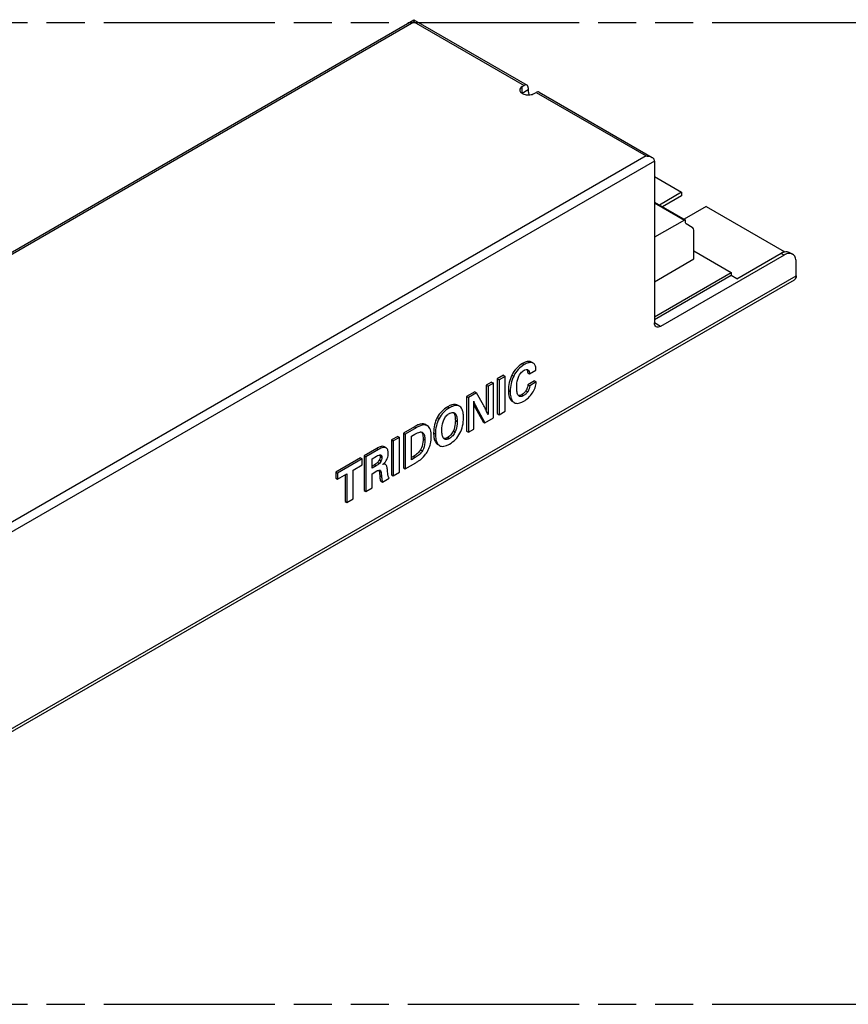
# Model space of a CAD drawing. Header units: millimetres. Extents: x 0 to 210, y 0 to 297.
# Tile 5 of 7: x 92 to 135, y 208 to 258. Entities that reach past the tile are written whole.
import ezdxf

# ---------------------------------------------------------------- set-up
doc = ezdxf.new("R2010")
doc.units = ezdxf.units.MM
doc.header["$LTSCALE"] = 19.36
doc.linetypes.add('PHANTOM', pattern=[0.8, 0.45, -0.05, 0.1, -0.05, 0.1, -0.05])
doc.layers.get('0').update_dxf_attribs({"linetype": 'CONTINUOUS'})
doc.layers.add('DEFAULT_3', color=7, linetype='PHANTOM')
doc.layers.add('Z_AXIS', color=7, linetype='CONTINUOUS')

msp = doc.modelspace()

# ---------------------------------------------------------------- linework, layer by layer
at = {"color": 7, "linetype": 'Continuous'}
for p, q in [((63.8869, 229.8075), (112.388, 257.8095)), ((112.3888, 257.8095), (118.1474, 254.4848)), ((117.9038, 254.4167), (117.9958, 254.4698)), ((118.2103, 254.3459), (118.2103, 254.2398)), ((118.5167, 254.0629), (118.6086, 254.116)), ((118.7603, 254.131), (124.5189, 250.8063)), ((124.6296, 250.6221), (124.6296, 242.3781)), ((131.2328, 245.8366), (124.936, 242.2012)), ((126.6458, 246.0436), (128.544, 244.9477)), ((128.8275, 244.6248), (131.0796, 245.9251)), ((131.5129, 245.968), (131.6661, 245.8796)), ((131.8456, 244.7752), (131.8456, 245.4828)), ((124.6296, 242.6877), (128.544, 244.9477)), ((128.544, 244.7885), (124.6296, 242.5285)), ((128.544, 244.9477), (128.544, 244.7885)), ((128.8275, 244.6248), (128.544, 244.7885)), ((69.2479, 208.488), (131.7559, 244.5768)), ((118.3721, 240.3842), (118.3448, 240.3977)), ((118.4378, 240.3464), (118.3721, 240.3843)), ((118.4639, 240.3311), (118.4367, 240.3446)), ((116.9453, 239.7107), (116.6291, 239.5281)), ((116.9453, 239.7107), (117.0372, 239.6576)), ((118.1798, 239.8432), (118.2717, 239.7901)), ((118.2717, 239.7901), (118.5961, 239.9774)), ((118.5961, 239.9774), (118.5961, 240.0119)), ((116.3392, 239.3608), (116.0706, 239.2057)), ((116.0706, 239.2057), (116.1625, 239.1526)), ((116.0706, 239.2057), (116.0706, 237.9149)), ((116.4311, 239.3077), (116.1625, 239.1526)), ((116.3392, 239.3608), (116.4311, 239.3077)), ((116.4311, 237.5386), (116.4311, 239.3077)), ((116.6291, 239.5281), (116.721, 239.475)), ((116.6291, 239.5281), (116.6291, 237.759)), ((117.0372, 239.6576), (116.721, 239.475)), ((116.721, 239.475), (116.721, 237.706)), ((117.0372, 237.8885), (117.0372, 239.6576)), ((118.5224, 239.425), (118.1899, 239.233)), ((118.1899, 239.233), (118.2819, 239.18)), ((118.6143, 239.3719), (118.2819, 239.18)), ((118.5224, 239.425), (118.6143, 239.3719)), ((115.4838, 238.8669), (115.0723, 238.6293)), ((115.5757, 238.8138), (115.1642, 238.5762)), ((115.4838, 238.8669), (115.5757, 238.8138)), ((115.9324, 238.187), (115.5757, 238.8138)), ((116.1625, 239.1526), (116.1625, 237.7162)), ((114.7048, 238.1352), (114.6128, 238.1883)), ((115.0723, 238.6293), (115.1642, 238.5762)), ((115.0723, 238.6293), (115.0723, 236.8602)), ((115.1642, 238.5762), (115.1642, 236.8071)), ((115.4328, 236.9622), (115.4328, 238.3925)), ((115.4422, 238.1912), (115.9094, 237.3436)), ((117.375, 238.3893), (117.4024, 238.3712)), ((117.4024, 238.3712), (117.466, 238.3345)), ((117.467, 238.3362), (117.4943, 238.3181)), ((114.7268, 238.1211), (114.7048, 238.1353)), ((115.5341, 238.1381), (116.0014, 237.2905)), ((116.6291, 237.759), (116.721, 237.706)), ((116.721, 237.706), (117.0372, 237.8885)), ((113.066, 237.1449), (112.9741, 237.1979)), ((115.9094, 237.3436), (116.0014, 237.2905)), ((116.0014, 237.2905), (116.4311, 237.5386)), ((112.4127, 237.0938), (111.8502, 236.769)), ((111.8502, 236.769), (111.9421, 236.716)), ((111.8502, 236.769), (111.8502, 235)), ((112.5046, 237.0407), (111.9421, 236.716)), ((111.9421, 236.716), (111.9421, 234.9469)), ((112.2583, 236.6127), (112.4367, 236.7157)), ((112.824, 236.805), (112.829, 236.8017)), ((113.0811, 237.1355), (113.0661, 237.1451)), ((115.0723, 236.8602), (115.1642, 236.8071)), ((115.1642, 236.8071), (115.4328, 236.9622)), ((111.5603, 236.6017), (111.2441, 236.4191)), ((111.2441, 236.4191), (111.336, 236.366)), ((111.2441, 236.4191), (111.2441, 234.65)), ((111.6522, 236.5486), (111.336, 236.366)), ((111.336, 236.366), (111.336, 234.597)), ((111.5603, 236.6017), (111.6522, 236.5486)), ((111.6522, 234.7795), (111.6522, 236.5486)), ((112.2583, 235.414), (112.2583, 236.6127)), ((113.576, 236.2006), (113.6018, 236.1837)), ((113.6018, 236.1837), (113.6671, 236.146)), ((110.4951, 235.9867), (109.8454, 235.6116)), ((110.587, 235.9336), (109.9373, 235.5585)), ((110.963, 236.0225), (110.8711, 236.0756)), ((110.9701, 236.0181), (110.9632, 236.0228)), ((113.6679, 236.1475), (113.6937, 236.1306)), ((109.667, 235.5086), (108.4051, 234.7801)), ((109.7589, 235.4555), (108.4971, 234.727)), ((109.2876, 234.8828), (109.7589, 235.1549)), ((109.667, 235.5086), (109.7589, 235.4555)), ((109.7589, 235.1549), (109.7589, 235.4555)), ((109.8454, 235.6116), (109.9373, 235.5585)), ((109.8454, 235.6116), (109.8454, 233.8425)), ((109.9373, 235.5585), (109.9373, 233.7894)), ((110.2535, 235.4553), (110.4897, 235.5916)), ((110.2535, 234.9785), (110.2535, 235.4553)), ((110.3795, 235.1574), (110.2535, 235.0846)), ((110.6914, 235.6526), (110.7082, 235.6456)), ((110.9471, 235.1677), (110.8552, 235.2208)), ((111.9421, 234.9469), (112.4864, 235.2611)), ((112.361, 235.5795), (112.2583, 235.5202)), ((112.4529, 235.5264), (112.2583, 235.414)), ((108.4051, 234.7801), (108.4971, 234.727)), ((108.4051, 234.7801), (108.4051, 234.4795)), ((108.4971, 234.727), (108.4971, 234.4264)), ((108.4971, 234.4264), (108.9724, 234.7008)), ((108.9724, 234.7008), (108.9724, 233.2323)), ((109.2876, 233.4143), (109.2876, 234.8828)), ((110.4715, 235.1043), (110.2535, 234.9785)), ((110.2535, 234.6939), (110.5069, 234.8402)), ((110.2535, 233.972), (110.2535, 234.6939)), ((111.336, 234.597), (111.6522, 234.7795)), ((111.8502, 235), (111.9421, 234.9469)), ((108.4051, 234.4795), (108.4971, 234.4264)), ((108.8805, 234.6478), (108.8805, 233.2854)), ((110.6887, 234.3294), (110.7806, 234.2763)), ((110.7806, 234.2763), (111.1252, 234.4752)), ((111.2441, 234.65), (111.336, 234.597)), ((109.8454, 233.8425), (109.9373, 233.7894)), ((109.9373, 233.7894), (110.2535, 233.972)), ((108.8805, 233.2854), (108.9724, 233.2323)), ((108.9724, 233.2323), (109.2876, 233.4143))]:
    msp.add_line(p, q, dxfattribs=at)
at = {"color": 9, "linetype": 'Continuous'}
for p, q in [((64.1898, 229.8798), (112.3884, 257.7071)), ((117.9038, 254.0629), (117.9038, 254.4167)), ((118.2103, 254.2398), (117.9038, 254.0629)), ((124.216, 250.8786), (76.0174, 223.0513)), ((124.6296, 250.6221), (76.0327, 222.5648)), ((131.0796, 245.9251), (131.2328, 245.8366)), ((69.3376, 208.6864), (131.8456, 244.7752)), ((124.936, 242.2012), (124.6296, 242.3781)), ((117.9142, 240.3071), (118.0062, 240.254)), ((118.3448, 240.3977), (118.4367, 240.3446)), ((117.3768, 239.7248), (117.4687, 239.6717)), ((117.1956, 238.9411), (117.2876, 238.888)), ((117.8808, 238.7293), (117.9727, 238.6763)), ((118.0896, 238.9263), (118.1815, 238.8732)), ((115.4422, 238.1912), (115.5341, 238.1381)), ((117.375, 238.3893), (117.467, 238.3362)), ((114.1053, 238.108), (114.1973, 238.0549)), ((114.3999, 237.8183), (114.4841, 237.7696)), ((113.5755, 237.5641), (113.6674, 237.511)), ((114.4955, 237.4106), (114.5875, 237.3575)), ((112.4127, 237.0938), (112.5046, 237.0407)), ((112.8239, 236.8047), (112.829, 236.8017)), ((113.3908, 236.7801), (113.4827, 236.727)), ((114.3942, 236.879), (114.4861, 236.8259)), ((112.8536, 236.4724), (112.9455, 236.4194)), ((113.576, 236.2006), (113.6679, 236.1475)), ((114.1053, 236.5496), (114.1973, 236.4965)), ((110.4951, 235.9867), (110.587, 235.9336)), ((112.7289, 235.9225), (112.8209, 235.8694)), ((110.3795, 235.1574), (110.4715, 235.1043)), ((110.5376, 235.2698), (110.6295, 235.2167)), ((110.6271, 235.4036), (110.719, 235.3505)), ((110.6633, 235.5738), (110.7552, 235.5207)), ((112.361, 235.5795), (112.4529, 235.5264)), ((110.6187, 234.8557), (110.7106, 234.8026)), ((110.6687, 234.8751), (110.679, 234.8691)), ((110.6447, 234.6144), (110.7366, 234.5613))]:
    msp.add_line(p, q, dxfattribs=at)
at = {"color": 7, "linetype": 'Continuous'}
for centre, radius, start, end in [((118.3427, 240.1153), 0.2478, 67.70627, 76.73342), ((116.3332, 238.6823), 1.0174, 207.72278, 208.86359), ((117.6554, 238.5864), 0.3132, 223.80856, 233.01129), ((114.3641, 237.6625), 0.1601, 59.94494, 67.0897), ((102.4985, 231.5296), 14.9993, 24.35931, 24.79327), ((113.8489, 236.3938), 0.3056, 224.22357, 233.68787), ((110.4562, 234.8249), 0.1653, 15.82365, 20.16876), ((110.4283, 234.817), 0.1943, 11.49152, 15.81589), ((110.6448, 234.8337), 0.0494, 60.05523, 67.50296)]:
    msp.add_arc(centre, radius, start, end, dxfattribs=at)
for points, knots in [([(112.3884, 257.8097), (112.3879, 257.8192), (112.389, 257.7413), (112.3881, 257.7318), (112.3884, 257.7071)], [0, 0, 0, 0, 0.2784382, 1, 1, 1, 1]), ([(117.9038, 254.4167), (117.868, 254.396), (117.8065, 254.3489), (117.7769, 254.2736), (117.7769, 254.2398)], [0, 0, 0, 0, 0.5507685, 1, 1, 1, 1]), ([(117.7769, 254.2398), (117.7769, 254.2148), (117.792, 254.1608), (117.8509, 254.0937), (117.9379, 254.0406), (118.0867, 253.9911), (118.2894, 253.9808), (118.4496, 254.0242), (118.5167, 254.0629)], [0, 0, 0, 0, 0.0871437, 0.1868505, 0.3045231, 0.438665, 0.7301272, 1, 1, 1, 1]), ([(118.2714, 253.9924), (118.2617, 254.0131), (118.2289, 254.0917), (118.2103, 254.1773), (118.2103, 254.2398)], [0, 0, 0, 0, 0.2673536, 1, 1, 1, 1]), ([(124.216, 250.8786), (124.2427, 250.8785), (124.3469, 250.873), (124.452, 250.845), (124.5194, 250.806)], [0, 0, 0, 0, 0.2554562, 1, 1, 1, 1]), ([(124.5194, 250.806), (124.5289, 250.8005), (124.5645, 250.778), (124.5965, 250.7486), (124.6143, 250.7229)], [0, 0, 0, 0, 0.2587254, 1, 1, 1, 1]), ([(124.6296, 250.6221), (124.6296, 250.6301), (124.6282, 250.6641), (124.6215, 250.6979), (124.6143, 250.7229)], [0, 0, 0, 0, 0.2357485, 1, 1, 1, 1]), ([(131.0796, 245.9251), (131.1176, 245.947), (131.1933, 245.9831), (131.3096, 246.0111), (131.4186, 246.0084), (131.4843, 245.9845), (131.5129, 245.968)], [0, 0, 0, 0, 0.2897714, 0.5490631, 0.7822224, 1, 1, 1, 1]), ([(131.6661, 245.8796), (131.6375, 245.8961), (131.5719, 245.9199), (131.4628, 245.9227), (131.3465, 245.8946), (131.2708, 245.8586), (131.2328, 245.8366)], [0, 0, 0, 0, 0.2177776, 0.4509369, 0.7102286, 1, 1, 1, 1]), ([(131.8456, 245.4828), (131.8456, 245.5267), (131.839, 245.6102), (131.8051, 245.725), (131.7482, 245.8181), (131.6947, 245.863), (131.6661, 245.8796)], [0, 0, 0, 0, 0.2897728, 0.5490651, 0.7822238, 1, 1, 1, 1]), ([(131.8456, 244.7752), (131.8456, 244.7338), (131.8356, 244.6569), (131.7851, 244.5937), (131.7559, 244.5768)], [0, 0, 0, 0, 0.5507641, 1, 1, 1, 1]), ([(124.7194, 242.1798), (124.6902, 242.1966), (124.6397, 242.2598), (124.6296, 242.3367), (124.6296, 242.3781)], [0, 0, 0, 0, 0.4492346, 1, 1, 1, 1]), ([(124.936, 242.2012), (124.9002, 242.1805), (124.8286, 242.1508), (124.7486, 242.1629), (124.7194, 242.1798)], [0, 0, 0, 0, 0.5507632, 1, 1, 1, 1]), ([(117.9142, 240.3071), (117.799, 240.2405), (117.5852, 240.0723), (117.4351, 239.8457), (117.3768, 239.7248)], [0, 0, 0, 0, 0.4978375, 1, 1, 1, 1]), ([(118.0062, 240.254), (117.8909, 240.1875), (117.6771, 240.0192), (117.527, 239.7926), (117.4687, 239.6717)], [0, 0, 0, 0, 0.4978375, 1, 1, 1, 1]), ([(118.3448, 240.3977), (118.3174, 240.4089), (118.254, 240.4218), (118.1501, 240.4103), (118.0342, 240.3714), (117.9557, 240.331), (117.9142, 240.3071)], [0, 0, 0, 0, 0.1955794, 0.4184054, 0.6835354, 1, 1, 1, 1]), ([(118.3588, 240.3629), (118.3053, 240.3674), (118.1793, 240.3446), (118.0673, 240.2893), (118.0062, 240.254)], [0, 0, 0, 0, 0.4319821, 1, 1, 1, 1]), ([(118.5961, 240.0119), (118.5961, 240.0491), (118.5919, 240.1177), (118.5682, 240.2109), (118.5264, 240.2843), (118.4857, 240.3187), (118.464, 240.3312)], [0, 0, 0, 0, 0.3091502, 0.5684718, 0.791822, 1, 1, 1, 1]), ([(117.3768, 239.7248), (117.3177, 239.6024), (117.2257, 239.3459), (117.1956, 239.075), (117.1956, 238.9411)], [0, 0, 0, 0, 0.5037899, 1, 1, 1, 1]), ([(117.4687, 239.6717), (117.4096, 239.5493), (117.3176, 239.2928), (117.2876, 239.022), (117.2876, 238.888)], [0, 0, 0, 0, 0.5037899, 1, 1, 1, 1]), ([(117.7094, 239.6181), (117.7384, 239.6929), (117.8148, 239.8291), (117.9354, 239.9285), (117.9981, 239.9647)], [0, 0, 0, 0, 0.5258522, 1, 1, 1, 1]), ([(117.9981, 239.9647), (118.0122, 239.9729), (118.0623, 239.9993), (118.124, 240.0163), (118.1635, 240.0053)], [0, 0, 0, 0, 0.2851228, 1, 1, 1, 1]), ([(118.1351, 240.0097), (118.1385, 240.0046), (118.1521, 239.981), (118.1608, 239.9549), (118.166, 239.9345)], [0, 0, 0, 0, 0.2236297, 1, 1, 1, 1]), ([(118.166, 239.9345), (118.1677, 239.9277), (118.1743, 239.8976), (118.178, 239.8669), (118.1798, 239.8432)], [0, 0, 0, 0, 0.2276816, 1, 1, 1, 1]), ([(118.1873, 239.9954), (118.217, 239.9782), (118.2477, 239.9263), (118.2651, 239.8532), (118.2701, 239.8116), (118.2717, 239.7901)], [0, 0, 0, 0, 0.4520052, 0.7164678, 1, 1, 1, 1]), ([(117.62, 239.08), (117.62, 239.1226), (117.6253, 239.3047), (117.6591, 239.4878), (117.7094, 239.6181)], [0, 0, 0, 0, 0.2339148, 1, 1, 1, 1]), ([(118.1899, 239.233), (118.1852, 239.1766), (118.1657, 239.0688), (118.1185, 238.9693), (118.0896, 238.9263)], [0, 0, 0, 0, 0.5224426, 1, 1, 1, 1]), ([(118.2819, 239.18), (118.2775, 239.1283), (118.259, 239.0206), (118.2131, 238.9202), (118.1815, 238.8732)], [0, 0, 0, 0, 0.4782364, 1, 1, 1, 1]), ([(118.4156, 238.8039), (118.4739, 238.8883), (118.5697, 239.0701), (118.6088, 239.2721), (118.6143, 239.3719)], [0, 0, 0, 0, 0.5064906, 1, 1, 1, 1]), ([(117.1956, 238.9411), (117.1956, 238.8773), (117.2012, 238.7603), (117.2327, 238.6015), (117.2877, 238.4757), (117.3442, 238.4125), (117.375, 238.3893)], [0, 0, 0, 0, 0.3195526, 0.5853337, 0.8068336, 1, 1, 1, 1]), ([(117.2876, 238.888), (117.2876, 238.7939), (117.2978, 238.6287), (117.3549, 238.4686), (117.3955, 238.4108)], [0, 0, 0, 0, 0.5712237, 1, 1, 1, 1]), ([(117.711, 238.674), (117.6899, 238.6962), (117.6584, 238.7552), (117.625, 238.8925), (117.62, 239.0039), (117.62, 239.08)], [0, 0, 0, 0, 0.2168386, 0.4605498, 1, 1, 1, 1]), ([(117.8808, 238.7293), (117.8648, 238.7201), (117.8107, 238.6919), (117.7471, 238.6749), (117.7046, 238.6813)], [0, 0, 0, 0, 0.3008198, 1, 1, 1, 1]), ([(117.9727, 238.6763), (117.9528, 238.6648), (117.9136, 238.6449), (117.8534, 238.6267), (117.796, 238.6249), (117.7615, 238.637), (117.7467, 238.6455)], [0, 0, 0, 0, 0.289323, 0.5515802, 0.7849782, 1, 1, 1, 1]), ([(118.0896, 238.9263), (118.0623, 238.8857), (118.0002, 238.8109), (117.9219, 238.7531), (117.8808, 238.7293)], [0, 0, 0, 0, 0.5075952, 1, 1, 1, 1]), ([(118.1815, 238.8732), (118.1532, 238.8311), (118.0907, 238.7565), (118.0122, 238.6991), (117.9727, 238.6763)], [0, 0, 0, 0, 0.5265487, 1, 1, 1, 1]), ([(117.9839, 238.3969), (118.0676, 238.4452), (118.2286, 238.5659), (118.3575, 238.7197), (118.4156, 238.8039)], [0, 0, 0, 0, 0.4859215, 1, 1, 1, 1]), ([(114.6128, 238.1883), (114.5821, 238.2061), (114.509, 238.2306), (114.3854, 238.2257), (114.2475, 238.1836), (114.1546, 238.1364), (114.1053, 238.108)], [0, 0, 0, 0, 0.1987577, 0.4191141, 0.681952, 1, 1, 1, 1]), ([(114.7048, 238.1352), (114.674, 238.153), (114.601, 238.1776), (114.4773, 238.1726), (114.3394, 238.1305), (114.2465, 238.0834), (114.1973, 238.0549)], [0, 0, 0, 0, 0.1987577, 0.4191141, 0.681952, 1, 1, 1, 1]), ([(115.4328, 238.3925), (115.4392, 238.3689), (115.4656, 238.2814), (115.5018, 238.1967), (115.5341, 238.1381)], [0, 0, 0, 0, 0.2680736, 1, 1, 1, 1]), ([(116.1153, 237.8195), (116.0821, 237.8913), (116.0235, 238.015), (115.961, 238.1368), (115.9324, 238.187)], [0, 0, 0, 0, 0.5779726, 1, 1, 1, 1]), ([(117.4943, 238.3181), (117.5239, 238.301), (117.5944, 238.2775), (117.7136, 238.2828), (117.8466, 238.3238), (117.9363, 238.3694), (117.9839, 238.3969)], [0, 0, 0, 0, 0.1982198, 0.4184733, 0.6815946, 1, 1, 1, 1]), ([(114.1053, 238.108), (113.9941, 238.0438), (113.7878, 237.8864), (113.6358, 237.676), (113.5755, 237.5641)], [0, 0, 0, 0, 0.5026054, 1, 1, 1, 1]), ([(114.1973, 238.0549), (114.086, 237.9907), (113.8797, 237.8333), (113.7277, 237.6229), (113.6674, 237.511)], [0, 0, 0, 0, 0.5026054, 1, 1, 1, 1]), ([(113.9107, 237.4371), (113.9426, 237.5079), (114.0195, 237.6366), (114.1346, 237.7342), (114.1952, 237.7692)], [0, 0, 0, 0, 0.5260961, 1, 1, 1, 1]), ([(114.1952, 237.7692), (114.2062, 237.7755), (114.2476, 237.7978), (114.2926, 237.8147), (114.3266, 237.8201)], [0, 0, 0, 0, 0.2681359, 1, 1, 1, 1]), ([(114.3266, 237.8201), (114.3355, 237.8215), (114.369, 237.825), (114.4037, 237.8196), (114.4264, 237.81)], [0, 0, 0, 0, 0.2672377, 1, 1, 1, 1]), ([(114.3948, 237.82), (114.3988, 237.8156), (114.4152, 237.7966), (114.4284, 237.775), (114.437, 237.7579)], [0, 0, 0, 0, 0.2366223, 1, 1, 1, 1]), ([(114.437, 237.7579), (114.4596, 237.7127), (114.4896, 237.5963), (114.4955, 237.4781), (114.4955, 237.4106)], [0, 0, 0, 0, 0.4280842, 1, 1, 1, 1]), ([(114.4841, 237.7696), (114.5297, 237.7226), (114.5803, 237.578), (114.5875, 237.4357), (114.5875, 237.3575)], [0, 0, 0, 0, 0.4561914, 1, 1, 1, 1]), ([(114.9138, 237.5508), (114.9138, 237.6178), (114.9081, 237.7401), (114.8752, 237.9052), (114.818, 238.0346), (114.7589, 238.0984), (114.7268, 238.1211)], [0, 0, 0, 0, 0.323644, 0.5903576, 0.8101412, 1, 1, 1, 1]), ([(112.9741, 237.1979), (112.9418, 237.2166), (112.8625, 237.2409), (112.7278, 237.2306), (112.574, 237.1803), (112.4689, 237.1263), (112.4127, 237.0938)], [0, 0, 0, 0, 0.1880657, 0.4054394, 0.6723392, 1, 1, 1, 1]), ([(113.066, 237.1449), (113.0338, 237.1635), (112.9544, 237.1878), (112.8197, 237.1776), (112.6659, 237.1272), (112.5608, 237.0732), (112.5046, 237.0407)], [0, 0, 0, 0, 0.1880657, 0.4054393, 0.6723391, 1, 1, 1, 1]), ([(113.5755, 237.5641), (113.5133, 237.4485), (113.4176, 237.1915), (113.3908, 236.9195), (113.3908, 236.7801)], [0, 0, 0, 0, 0.4849021, 1, 1, 1, 1]), ([(113.6674, 237.511), (113.6052, 237.3954), (113.5095, 237.1384), (113.4827, 236.8664), (113.4827, 236.727)], [0, 0, 0, 0, 0.4849021, 1, 1, 1, 1]), ([(113.8091, 236.9007), (113.8091, 236.9431), (113.8149, 237.1254), (113.8531, 237.3093), (113.9107, 237.4371)], [0, 0, 0, 0, 0.2323842, 1, 1, 1, 1]), ([(114.4955, 237.4106), (114.4955, 237.3606), (114.4884, 237.1798), (114.4485, 236.9984), (114.3942, 236.879)], [0, 0, 0, 0, 0.2757668, 1, 1, 1, 1]), ([(114.5875, 237.3575), (114.5875, 237.3154), (114.5815, 237.1348), (114.5437, 236.9524), (114.4861, 236.8259)], [0, 0, 0, 0, 0.2323478, 1, 1, 1, 1]), ([(114.7263, 236.7576), (114.789, 236.8749), (114.8859, 237.1348), (114.9138, 237.41), (114.9138, 237.5508)], [0, 0, 0, 0, 0.4855228, 1, 1, 1, 1]), ([(112.4367, 236.7157), (112.4791, 236.7402), (112.5618, 236.7834), (112.6511, 236.8143), (112.6951, 236.8213)], [0, 0, 0, 0, 0.5237093, 1, 1, 1, 1]), ([(112.6951, 236.8213), (112.7018, 236.8223), (112.7276, 236.8257), (112.7541, 236.8256), (112.7731, 236.8224)], [0, 0, 0, 0, 0.261037, 1, 1, 1, 1]), ([(112.7729, 236.8232), (112.7784, 236.8167), (112.8009, 236.7862), (112.8155, 236.7506), (112.8241, 236.7225)], [0, 0, 0, 0, 0.2237541, 1, 1, 1, 1]), ([(112.8241, 236.7225), (112.8351, 236.6867), (112.8501, 236.6033), (112.8536, 236.5191), (112.8536, 236.4724)], [0, 0, 0, 0, 0.4456856, 1, 1, 1, 1]), ([(112.829, 236.8017), (112.8804, 236.7689), (112.9238, 236.6675), (112.9427, 236.5345), (112.9455, 236.4584), (112.9455, 236.4194)], [0, 0, 0, 0, 0.4468777, 0.7142714, 1, 1, 1, 1]), ([(113.2709, 236.5974), (113.2709, 236.66), (113.265, 236.775), (113.2313, 236.9309), (113.1727, 237.0538), (113.1132, 237.1139), (113.0811, 237.1355)], [0, 0, 0, 0, 0.3176986, 0.5821699, 0.8038028, 1, 1, 1, 1]), ([(113.3908, 236.7801), (113.3908, 236.7125), (113.3965, 236.5887), (113.4289, 236.4213), (113.4853, 236.2896), (113.544, 236.224), (113.576, 236.2006)], [0, 0, 0, 0, 0.3230752, 0.5902597, 0.8105837, 1, 1, 1, 1]), ([(113.4827, 236.727), (113.4827, 236.6269), (113.4932, 236.4525), (113.5524, 236.2828), (113.5953, 236.2223)], [0, 0, 0, 0, 0.5747288, 1, 1, 1, 1]), ([(113.9104, 236.4923), (113.8649, 236.5386), (113.816, 236.6826), (113.8091, 236.8233), (113.8091, 236.9007)], [0, 0, 0, 0, 0.4561406, 1, 1, 1, 1]), ([(114.3942, 236.879), (114.3627, 236.8097), (114.2841, 236.6815), (114.1675, 236.5855), (114.1053, 236.5496)], [0, 0, 0, 0, 0.5143823, 1, 1, 1, 1]), ([(114.4861, 236.8259), (114.4538, 236.755), (114.3748, 236.6269), (114.2578, 236.5315), (114.1973, 236.4965)], [0, 0, 0, 0, 0.5269285, 1, 1, 1, 1]), ([(114.1973, 236.2107), (114.3081, 236.2747), (114.5146, 236.4329), (114.6659, 236.6445), (114.7263, 236.7576)], [0, 0, 0, 0, 0.4994128, 1, 1, 1, 1]), ([(112.8536, 236.4724), (112.8536, 236.4175), (112.8458, 236.2293), (112.7991, 236.0369), (112.7289, 235.9225)], [0, 0, 0, 0, 0.2903642, 1, 1, 1, 1]), ([(112.9455, 236.4194), (112.9455, 236.3758), (112.9394, 236.1877), (112.8969, 235.9933), (112.8209, 235.8694)], [0, 0, 0, 0, 0.2308095, 1, 1, 1, 1]), ([(113.189, 236.0978), (113.2024, 236.1393), (113.2489, 236.3019), (113.2709, 236.4719), (113.2709, 236.5974)], [0, 0, 0, 0, 0.2579106, 1, 1, 1, 1]), ([(113.6937, 236.1307), (113.7243, 236.113), (113.7969, 236.0886), (113.9197, 236.0938), (114.0564, 236.1358), (114.1485, 236.1825), (114.1973, 236.2107)], [0, 0, 0, 0, 0.1992034, 0.4197269, 0.6824906, 1, 1, 1, 1]), ([(113.9736, 236.4978), (113.9677, 236.4968), (113.9453, 236.4939), (113.9223, 236.4945), (113.906, 236.4976)], [0, 0, 0, 0, 0.264488, 1, 1, 1, 1]), ([(114.1973, 236.4965), (114.1753, 236.4838), (114.132, 236.4619), (114.0657, 236.4418), (114.0024, 236.44), (113.9643, 236.4534), (113.948, 236.4628)], [0, 0, 0, 0, 0.2893944, 0.5516296, 0.7849499, 1, 1, 1, 1]), ([(114.1053, 236.5496), (114.0938, 236.5429), (114.0522, 236.5205), (114.0071, 236.5034), (113.9736, 236.4978)], [0, 0, 0, 0, 0.2824017, 1, 1, 1, 1]), ([(110.4897, 235.5916), (110.5232, 235.611), (110.5736, 235.6371), (110.6426, 235.6567), (110.6766, 235.6569), (110.6914, 235.6526)], [0, 0, 0, 0, 0.5410558, 0.7844573, 1, 1, 1, 1]), ([(110.8711, 236.0756), (110.8278, 236.1005), (110.7308, 236.0943), (110.6088, 236.0482), (110.5349, 236.0097), (110.4951, 235.9867)], [0, 0, 0, 0, 0.3769481, 0.6527365, 1, 1, 1, 1]), ([(110.963, 236.0225), (110.9198, 236.0475), (110.8227, 236.0412), (110.7007, 235.9952), (110.6268, 235.9566), (110.587, 235.9336)], [0, 0, 0, 0, 0.3769467, 0.6527352, 1, 1, 1, 1]), ([(110.6509, 235.6555), (110.6518, 235.6533), (110.6554, 235.6434), (110.6579, 235.6331), (110.6593, 235.6252)], [0, 0, 0, 0, 0.23428, 1, 1, 1, 1]), ([(110.8894, 235.2613), (110.9489, 235.3251), (111.0482, 235.4721), (111.0796, 235.6472), (111.0796, 235.7326)], [0, 0, 0, 0, 0.5053714, 1, 1, 1, 1]), ([(111.0796, 235.7326), (111.0796, 235.7652), (111.0761, 235.8254), (111.0566, 235.9076), (111.0222, 235.9734), (110.9884, 236.0058), (110.9701, 236.0181)], [0, 0, 0, 0, 0.3076541, 0.5676572, 0.7923109, 1, 1, 1, 1]), ([(112.7289, 235.9225), (112.6866, 235.8535), (112.5766, 235.7221), (112.4373, 235.6235), (112.361, 235.5795)], [0, 0, 0, 0, 0.4784952, 1, 1, 1, 1]), ([(112.8209, 235.8694), (112.7742, 235.7934), (112.6617, 235.6633), (112.5221, 235.5663), (112.4529, 235.5264)], [0, 0, 0, 0, 0.5276922, 1, 1, 1, 1]), ([(112.9455, 235.6383), (112.9989, 235.7064), (113.0944, 235.8531), (113.162, 236.0146), (113.189, 236.0978)], [0, 0, 0, 0, 0.4971036, 1, 1, 1, 1]), ([(110.5376, 235.2698), (110.5174, 235.2496), (110.4661, 235.2094), (110.4109, 235.1755), (110.3795, 235.1574)], [0, 0, 0, 0, 0.4402928, 1, 1, 1, 1]), ([(110.6295, 235.2167), (110.6059, 235.1931), (110.5538, 235.1537), (110.4986, 235.12), (110.4715, 235.1043)], [0, 0, 0, 0, 0.5163615, 1, 1, 1, 1]), ([(110.6271, 235.4036), (110.6211, 235.3903), (110.5972, 235.3421), (110.5653, 235.2975), (110.5376, 235.2698)], [0, 0, 0, 0, 0.2705868, 1, 1, 1, 1]), ([(110.6633, 235.5738), (110.6633, 235.5591), (110.6604, 235.5009), (110.6449, 235.4433), (110.6271, 235.4036)], [0, 0, 0, 0, 0.2521848, 1, 1, 1, 1]), ([(110.719, 235.3505), (110.7134, 235.3381), (110.6896, 235.2898), (110.6579, 235.2451), (110.6295, 235.2167)], [0, 0, 0, 0, 0.2530997, 1, 1, 1, 1]), ([(110.7081, 235.6455), (110.7167, 235.6406), (110.7326, 235.626), (110.7525, 235.5834), (110.7552, 235.5462), (110.7552, 235.5207)], [0, 0, 0, 0, 0.213837, 0.4492629, 1, 1, 1, 1]), ([(110.7552, 235.5207), (110.7552, 235.5072), (110.7526, 235.449), (110.7374, 235.3913), (110.719, 235.3505)], [0, 0, 0, 0, 0.2313986, 1, 1, 1, 1]), ([(110.7927, 235.1715), (110.8015, 235.1787), (110.8353, 235.2069), (110.8672, 235.2374), (110.8894, 235.2613)], [0, 0, 0, 0, 0.2571458, 1, 1, 1, 1]), ([(110.9471, 235.1677), (110.9278, 235.1788), (110.8738, 235.1888), (110.8219, 235.1791), (110.7927, 235.1715)], [0, 0, 0, 0, 0.4247697, 1, 1, 1, 1]), ([(112.4864, 235.2611), (112.5342, 235.2887), (112.7027, 235.3936), (112.8571, 235.5254), (112.9455, 235.6383)], [0, 0, 0, 0, 0.2780679, 1, 1, 1, 1]), ([(110.5069, 234.8402), (110.5156, 234.8452), (110.5486, 234.8631), (110.5842, 234.877), (110.6113, 234.8818)], [0, 0, 0, 0, 0.2673141, 1, 1, 1, 1]), ([(110.6187, 234.8557), (110.6193, 234.8526), (110.6223, 234.8358), (110.6244, 234.8188), (110.626, 234.8048)], [0, 0, 0, 0, 0.1804539, 1, 1, 1, 1]), ([(110.626, 234.8048), (110.6274, 234.7929), (110.6343, 234.7295), (110.6401, 234.666), (110.6447, 234.6144)], [0, 0, 0, 0, 0.1878822, 1, 1, 1, 1]), ([(110.6274, 234.8839), (110.6306, 234.8841), (110.6429, 234.8845), (110.6554, 234.8828), (110.6637, 234.8793)], [0, 0, 0, 0, 0.2623581, 1, 1, 1, 1]), ([(110.679, 234.8691), (110.683, 234.865), (110.6985, 234.8455), (110.7068, 234.8212), (110.7106, 234.8026)], [0, 0, 0, 0, 0.2314594, 1, 1, 1, 1]), ([(110.7106, 234.8026), (110.7146, 234.7831), (110.7189, 234.7431), (110.7276, 234.6627), (110.733, 234.6019), (110.7366, 234.5613)], [0, 0, 0, 0, 0.2456901, 0.4959785, 1, 1, 1, 1]), ([(111.0481, 234.7868), (111.0445, 234.829), (111.0368, 234.9048), (111.0217, 235.0059), (111.0043, 235.0812), (110.9886, 235.1224), (110.979, 235.1373)], [0, 0, 0, 0, 0.3534758, 0.6371826, 0.8517859, 1, 1, 1, 1]), ([(111.0735, 234.5711), (111.0698, 234.5884), (111.065, 234.6239), (111.0564, 234.6958), (111.0513, 234.7503), (111.0481, 234.7868)], [0, 0, 0, 0, 0.2445458, 0.4942996, 1, 1, 1, 1]), ([(110.6447, 234.6144), (110.6502, 234.5527), (110.6582, 234.4704), (110.6747, 234.3756), (110.6833, 234.3421), (110.6887, 234.3294)], [0, 0, 0, 0, 0.6431391, 0.8569489, 1, 1, 1, 1]), ([(110.7366, 234.5613), (110.7422, 234.4996), (110.7501, 234.4173), (110.7666, 234.3225), (110.7753, 234.289), (110.7806, 234.2763)], [0, 0, 0, 0, 0.6431391, 0.8569489, 1, 1, 1, 1]), ([(111.1252, 234.4752), (111.1198, 234.482), (111.0979, 234.5109), (111.0793, 234.5439), (111.0735, 234.5711)], [0, 0, 0, 0, 0.2384301, 1, 1, 1, 1])]:
    msp.add_open_spline(points, degree=3, knots=knots, dxfattribs=at)
for points in [[(118.3996, 240.3565), (118.3862, 240.3597), (118.3725, 240.3618), (118.3588, 240.3629)], [(118.1635, 240.0053), (118.1718, 240.003), (118.1798, 239.9997), (118.1873, 239.9954)], [(117.7467, 238.6455), (117.7335, 238.6531), (117.7215, 238.663), (117.711, 238.674)], [(117.3955, 238.4108), (117.4058, 238.3963), (117.4171, 238.3824), (117.4294, 238.3696)], [(114.4443, 237.8011), (114.4589, 237.7926), (114.4723, 237.7818), (114.4841, 237.7696)], [(112.7731, 236.8224), (112.7835, 236.8207), (112.7938, 236.8181), (112.8036, 236.8144)], [(112.8036, 236.8144), (112.8106, 236.8117), (112.8174, 236.8085), (112.8239, 236.8048)], [(113.5953, 236.2223), (113.6057, 236.2076), (113.6173, 236.1936), (113.6299, 236.1806)], [(113.948, 236.4628), (113.9342, 236.4708), (113.9216, 236.4809), (113.9104, 236.4923)], [(110.6593, 235.6252), (110.6607, 235.6172), (110.6617, 235.6091), (110.6623, 235.601)], [(110.6623, 235.601), (110.663, 235.592), (110.6633, 235.5829), (110.6633, 235.5738)], [(110.979, 235.1373), (110.971, 235.1496), (110.9598, 235.1604), (110.9471, 235.1677)], [(110.6113, 234.8818), (110.6166, 234.8828), (110.622, 234.8835), (110.6274, 234.8839)], [(110.6695, 234.8765), (110.673, 234.8745), (110.6762, 234.872), (110.679, 234.8691)]]:
    msp.add_open_spline(points, degree=3, dxfattribs=at)
at = {"layer": 'DEFAULT_3', "color": 91, "linetype": 'PHANTOM', "true_color": 0x80ff80}
for p, q in [((50.1286, 257.68), (150.1286, 257.68)), ((50.1286, 207.68), (150.1286, 207.68))]:
    msp.add_line(p, q, dxfattribs=at)
at = {"layer": 'Z_AXIS', "color": 9, "linetype": 'Continuous'}
for p, q in [((112.3884, 257.7071), (117.9958, 254.4698)), ((118.6086, 254.116), (124.216, 250.8786)), ((124.6296, 248.4991), (126.1555, 247.6181))]:
    msp.add_line(p, q, dxfattribs=at)
at = {"layer": 'Z_AXIS', "color": 7, "linetype": 'Continuous'}
for p, q in [((124.6296, 249.8258), (126.0084, 249.0297)), ((126.0084, 249.0297), (124.8849, 248.381)), ((126.0084, 248.8528), (125.0381, 248.2926)), ((126.0084, 249.0297), (126.0084, 248.8528)), ((124.6296, 248.5284), (126.1989, 247.6224)), ((127.2647, 248.3044), (126.1412, 247.6557)), ((127.2647, 248.3044), (131.2328, 246.0135)), ((126.1555, 247.6181), (124.6296, 246.7371)), ((126.2168, 247.4851), (126.2168, 247.5827)), ((126.5561, 247.2453), (126.2438, 247.4256)), ((126.6458, 245.6367), (126.6458, 247.047)), ((131.2328, 246.0135), (131.0796, 245.9251)), ((131.2328, 246.0135), (131.2328, 245.9902)), ((124.6296, 244.4727), (126.6458, 245.6367))]:
    msp.add_line(p, q, dxfattribs=at)
for points, knots in [([(118.1474, 254.4848), (118.127, 254.4966), (118.071, 254.5051), (118.0209, 254.4842), (117.9958, 254.4698)], [0, 0, 0, 0, 0.449216, 1, 1, 1, 1]), ([(118.2103, 254.3459), (118.2103, 254.3749), (118.2032, 254.4287), (118.1679, 254.473), (118.1474, 254.4848)], [0, 0, 0, 0, 0.5507862, 1, 1, 1, 1]), ([(118.7603, 254.131), (118.7398, 254.1428), (118.6838, 254.1513), (118.6337, 254.1304), (118.6086, 254.116)], [0, 0, 0, 0, 0.449216, 1, 1, 1, 1]), ([(126.1989, 247.6224), (126.196, 247.624), (126.1817, 247.6293), (126.1656, 247.6239), (126.1555, 247.6181)], [0, 0, 0, 0, 0.220859, 1, 1, 1, 1]), ([(126.2168, 247.5827), (126.2168, 247.5871), (126.2158, 247.6018), (126.208, 247.6172), (126.1989, 247.6224)], [0, 0, 0, 0, 0.2949656, 1, 1, 1, 1]), ([(126.2438, 247.4256), (126.235, 247.4306), (126.2198, 247.4496), (126.2168, 247.4727), (126.2168, 247.4851)], [0, 0, 0, 0, 0.4492429, 1, 1, 1, 1]), ([(126.6458, 247.047), (126.6458, 247.0883), (126.6358, 247.1652), (126.5853, 247.2284), (126.5561, 247.2453)], [0, 0, 0, 0, 0.5507514, 1, 1, 1, 1])]:
    msp.add_open_spline(points, degree=3, knots=knots, dxfattribs=at)

doc.saveas('drawing.dxf')
